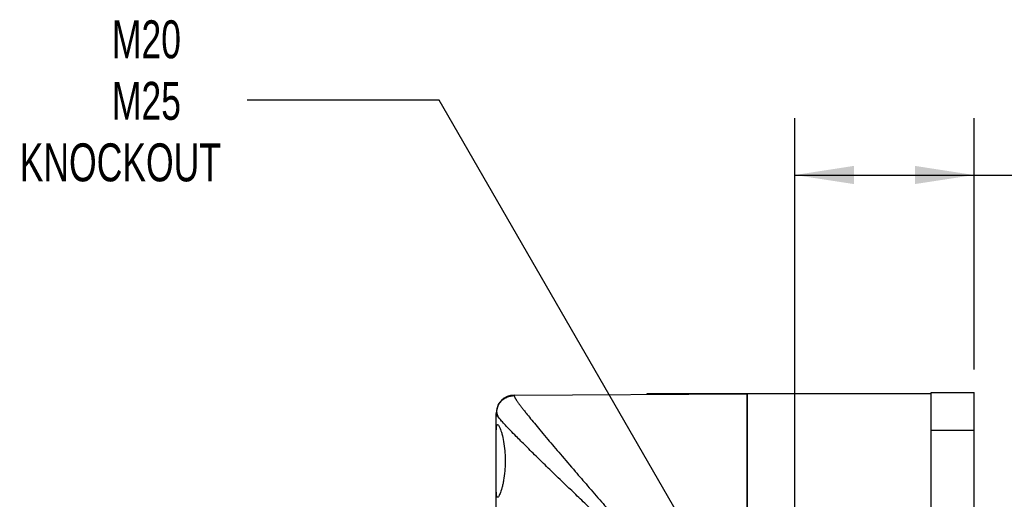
# Model space of a CAD drawing. Header units: millimetres. Extents: x 13 to 546, y 13 to 419.
# Tile 12 of 19: x 206 to 316, y 188 to 241. Entities that reach past the tile are written whole.
import ezdxf

# ---------------------------------------------------------------- set-up
doc = ezdxf.new("R2010")
doc.units = ezdxf.units.MM
doc.header["$LTSCALE"] = 2
doc.linetypes.add('SLD-Solid', pattern=[0])
doc.layers.add('DIMENSIONS', color=140, linetype='SLD-Solid', lineweight=25)
doc.styles.add('SLDTEXTSTYLE0', font='TXT', dxfattribs={"width": 0.7})
doc.dimstyles.new('SLDDIMSTYLE0', dxfattribs={"dimtxt": 4.316016, "dimasz": 6.604, "dimexe": 0, "dimexo": 0.0625, "dimgap": 1.079004, "dimtad": 0, "dimtih": 1, "dimtoh": 1, "dimrnd": 1e-09, "dimzin": 4, "dimdsep": 46, "dimtxsty": 'SLDTEXTSTYLE0', "dimsah": 1, "dimcen": 0.09, "dimadec": 0, "dimazin": 1, "dimtfac": 1, "dimtofl": 0, "dimtmove": 0, "dimatfit": 3, "dimfxl": 0, "dimfrac": 2, "dimtolj": 1, "dimtzin": 12, "dimarcsym": 0})
doc.dimstyles.new('SLDDIMSTYLE2', dxfattribs={"dimtxt": 4.316016, "dimasz": 6.604, "dimexe": 0, "dimexo": 0.0625, "dimgap": 1.079004, "dimtad": 0, "dimtih": 1, "dimtoh": 1, "dimrnd": 1e-09, "dimzin": 12, "dimdsep": 46, "dimtxsty": 'SLDTEXTSTYLE0', "dimsah": 1, "dimcen": 0, "dimadec": 0, "dimazin": 3, "dimtfac": 1, "dimtofl": 0, "dimtmove": 0, "dimatfit": 3, "dimfxl": 0, "dimfrac": 2, "dimtolj": 1, "dimtzin": 12, "dimarcsym": 0})

# ---------------------------------------------------------------- blocks, each defined once
blk = doc.blocks.new('_D_2')
at = {"layer": 'DIMENSIONS'}
for p, q in [((252.47, 232.24), (231.08, 232.24)), ((286.91, 172.59), (252.47, 232.24))]:
    blk.add_line(p, q, dxfattribs=at)
blk.add_solid([(286.91, 172.59), (284.49, 178.82), (282.73, 177.8)], dxfattribs=at)
at = {"layer": 'DIMENSIONS', "char_height": 4.233, "attachment_point": 1, "style": 'SLDTEXTSTYLE0'}
for s, insert in [('M20', (215.97, 241.13)), ('M25', (215.97, 234.27)), ('KNOCKOUT', (205.69, 227.41))]:
    blk.add_mtext(s, dxfattribs=dict(at, insert=insert))
blk = doc.blocks.new('_D_3')
at = {"layer": 'DIMENSIONS'}
for p, q in [((292.16, 179.08), (292.16, 230.23)), ((312.16, 202.18), (312.16, 230.23)), ((292.16, 223.88), (312.16, 223.88)), ((312.16, 223.88), (322.22, 223.88)), ((328.07, 223.88), (326.62, 223.88)), ((326.62, 223.88), (326.62, 217.02)), ((340.89, 223.88), (342.34, 223.88)), ((342.34, 223.88), (342.34, 217.02)), ((326.62, 217.02), (328.07, 217.02)), ((342.34, 217.02), (340.89, 217.02))]:
    blk.add_line(p, q, dxfattribs=at)
for points in [[(292.16, 223.88), (298.76, 222.87), (298.76, 224.9)], [(312.16, 223.88), (305.55, 224.9), (305.55, 222.87)]]:
    blk.add_solid(points, dxfattribs=at)
at = {"layer": 'DIMENSIONS', "char_height": 4.233, "attachment_point": 1, "style": 'SLDTEXTSTYLE0'}
for s, insert in [('20.0', (328.07, 230.31)), ('0.79', (328.07, 222.48))]:
    blk.add_mtext(s, dxfattribs=dict(at, insert=insert))

msp = doc.modelspace()

# ---------------------------------------------------------------- linework, layer by layer
for p, q in [((260.847, 199.345), (286.859, 199.496)), ((260.847, 199.287), (260.847, 199.345)), ((275.659, 199.496), (275.659, 199.431)), ((286.325, 199.496), (275.659, 199.496)), ((286.859, 199.496), (286.325, 199.496)), ((286.325, 199.496), (286.325, 199.493)), ((307.359, 199.496), (286.859, 199.496)), ((286.859, 199.496), (286.859, 180.757)), ((286.859, 180.757), (286.859, 199.496)), ((307.359, 199.644), (312.159, 199.644)), ((307.359, 195.443), (307.359, 199.644)), ((312.159, 195.443), (312.159, 199.644)), ((258.859, 195.182), (258.859, 197.292)), ((258.859, 188.811), (258.859, 195.182)), ((307.359, 195.443), (312.159, 195.443)), ((307.359, 178.367), (307.359, 195.443)), ((312.159, 180.496), (312.159, 195.443)), ((258.859, 138.182), (258.859, 188.811))]:
    msp.add_line(p, q)
msp.add_arc((260.859, 197.345), 2, 90.33333, 180)
for points, knots in [([(258.934, 197.671), (258.952, 197.801), (259.007, 198.189), (259.413, 198.73), (260.063, 199.194), (260.586, 199.256), (260.847, 199.287)], [0, 0, 0, 0, 0.143419, 0.428946, 0.714473, 1, 1, 1, 1]), ([(260.847, 199.287), (260.848, 199.277), (260.849, 199.255), (260.861, 199.214), (260.88, 199.165), (260.906, 199.108), (260.94, 199.043), (260.981, 198.971), (261.03, 198.891), (261.086, 198.803), (261.15, 198.707), (261.221, 198.603), (261.3, 198.491), (261.386, 198.371), (261.48, 198.243), (261.582, 198.108), (261.69, 197.964), (261.807, 197.813), (261.931, 197.653), (262.062, 197.486), (262.302, 197.183), (262.682, 196.711), (263.246, 196.024), (263.886, 195.254), (264.786, 194.185), (266.027, 192.728), (267.528, 190.979), (269.069, 189.196), (270.532, 187.509), (272.086, 185.722), (273.378, 184.235), (274.465, 182.98), (275.36, 181.94), (276.229, 180.922), (276.891, 180.135), (277.359, 179.579), (277.743, 179.108), (278.163, 178.581), (278.539, 178.091), (278.869, 177.63), (279.126, 177.228), (279.298, 176.911), (279.407, 176.665), (279.484, 176.432), (279.534, 176.21), (279.54, 176.066), (279.544, 175.996)], [0, 0, 0, 0, 0.0104363, 0.0208978, 0.0313876, 0.041909, 0.0524653, 0.0630595, 0.0736949, 0.0843745, 0.0951014, 0.1058787, 0.1167094, 0.1275963, 0.1385424, 0.1495506, 0.1606236, 0.1717642, 0.1829752, 0.1942591, 0.2056186, 0.2418948, 0.27925, 0.3177525, 0.3574647, 0.4287469, 0.5052718, 0.5650711, 0.6292074, 0.6877361, 0.752687, 0.7816686, 0.814436, 0.8566383, 0.8822671, 0.8913158, 0.9107891, 0.9274791, 0.9413889, 0.9566354, 0.9694718, 0.9766833, 0.9832849, 0.9893257, 0.9948699, 1, 1, 1, 1]), ([(259.011, 196.996), (259.01, 196.997), (258.862, 197.178), (258.86, 197.236), (258.859, 197.292)], [0, 0, 0, 0, 0.0072433, 1, 1, 1, 1]), ([(258.898, 197.678), (258.894, 197.58), (258.886, 197.383), (258.971, 197.121), (259.013, 196.991)], [0, 0, 0, 0, 0.5022942, 1, 1, 1, 1]), ([(279.425, 175.996), (279.418, 176.09), (279.402, 176.288), (279.298, 176.565), (279.155, 176.837), (278.783, 177.394), (278.095, 178.168), (277.105, 179.195), (276.081, 180.208), (275.033, 181.229), (274.004, 182.224), (272.838, 183.344), (271.569, 184.559), (270.199, 185.871), (268.869, 187.147), (267.584, 188.38), (266.485, 189.435), (265.576, 190.311), (264.83, 191.032), (264.13, 191.712), (263.451, 192.375), (262.796, 193.018), (262.171, 193.637), (261.601, 194.206), (261.007, 194.806), (260.416, 195.411), (259.872, 195.987), (259.348, 196.561), (259.138, 196.831), (259.011, 196.996)], [0, 0, 0, 0, 0.00739945, 0.01570043, 0.02316251, 0.03172445, 0.06870782, 0.10512492, 0.14528104, 0.18384294, 0.22284241, 0.26126189, 0.3160067, 0.36824323, 0.42122127, 0.47494534, 0.52620648, 0.5610078, 0.59487629, 0.62782662, 0.65987473, 0.69491066, 0.72905609, 0.76234087, 0.79479724, 0.84147383, 0.88683976, 0.93102784, 1, 1, 1, 1]), ([(258.859, 195.182), (258.859, 195.419), (258.865, 195.608), (258.889, 195.822), (258.899, 195.881), (258.924, 195.972), (258.94, 196.004), (258.975, 196.043), (258.996, 196.049), (259.042, 196.035), (259.067, 196.015), (259.149, 195.916), (259.212, 195.797), (259.312, 195.551), (259.346, 195.458), (259.414, 195.249), (259.449, 195.132), (259.551, 194.757), (259.615, 194.472), (259.728, 193.83), (259.773, 193.487), (259.821, 192.942), (259.834, 192.753), (259.85, 192.378), (259.854, 192.189), (259.855, 191.811), (259.85, 191.62), (259.834, 191.242), (259.822, 191.057), (259.774, 190.513), (259.727, 190.162), (259.644, 189.686), (259.614, 189.535), (259.55, 189.247), (259.517, 189.111), (259.415, 188.736), (259.346, 188.526), (259.212, 188.195), (259.15, 188.079), (259.067, 187.978), (259.042, 187.958), (258.996, 187.943), (258.976, 187.949), (258.94, 187.988), (258.925, 188.02), (258.899, 188.112), (258.889, 188.17), (258.865, 188.381), (258.859, 188.574), (258.859, 188.811)], [0, 0, 0, 0, 0.0625, 0.0625, 0.09375, 0.09375, 0.125, 0.125, 0.15625, 0.15625, 0.1875, 0.1875, 0.25, 0.25, 0.28125, 0.28125, 0.3125, 0.3125, 0.375, 0.375, 0.4375, 0.4375, 0.46875, 0.46875, 0.5, 0.5, 0.53125, 0.53125, 0.5625, 0.5625, 0.625, 0.625, 0.65625, 0.65625, 0.6875, 0.6875, 0.75, 0.75, 0.8125, 0.8125, 0.84375, 0.84375, 0.875, 0.875, 0.90625, 0.90625, 0.9375, 0.9375, 1, 1, 1, 1])]:
    msp.add_open_spline(points, degree=3, knots=knots)
msp.add_open_spline([(258.859, 197.345), (258.859, 197.345), (258.859, 197.328), (258.859, 197.292)], degree=3)

# ---------------------------------------------------------------- dimensions: what is measured, and where the dimension line sits
at = {"layer": 'DIMENSIONS'}
dim = msp.add_diameter_dim_2p(p1=(297.409, 154.403), p2=(286.909, 172.59), text='M20\\PM25\\PKNOCKOUT', dimstyle='SLDDIMSTYLE2', override={"dimpost": '<>'}, dxfattribs=at)
dim.commit()
dim.dimension.update_dxf_attribs({"geometry": '_D_2', "text_midpoint": (221.935, 232.239), "dimtype": 163})
dim = msp.add_linear_dim(base=(292.159, 223.882), p1=(312.159, 199.644), p2=(292.159, 176.536), dimstyle='SLDDIMSTYLE0', dxfattribs=at)
dim.commit()
dim.dimension.update_dxf_attribs({"geometry": '_D_3', "text_midpoint": (334.479, 223.882), "dimtype": 160})

doc.saveas('drawing.dxf')
